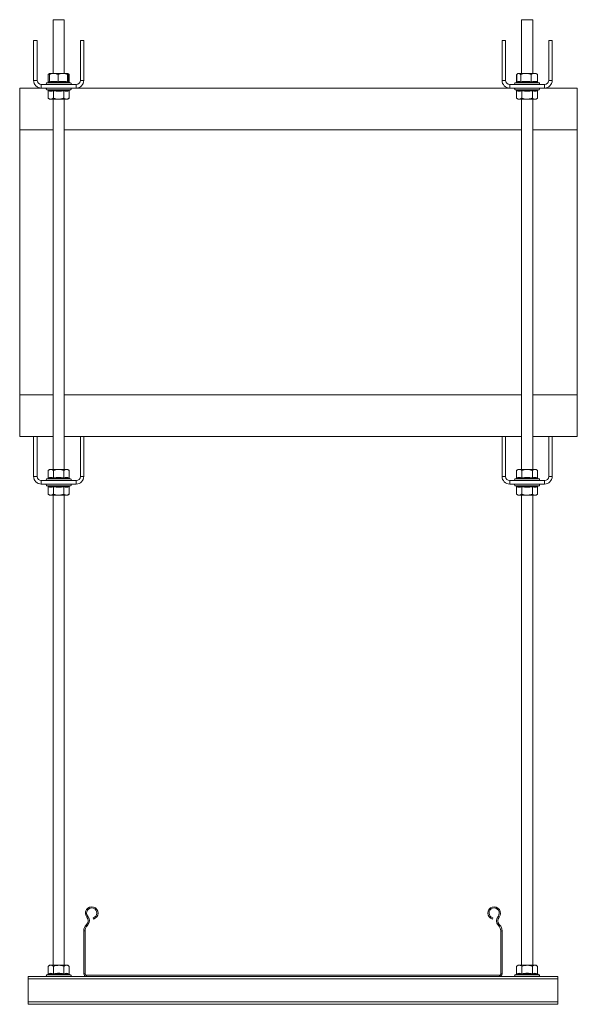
# Model space of a CAD drawing. Header units: millimetres. Extents: x 8 to 1008, y -1753 to -54.
# Tile 5 of 6: x 8 to 408, y -760 to -54. Entities that reach past the tile are written whole.
import ezdxf

# ---------------------------------------------------------------- set-up
doc = ezdxf.new("R2010")
doc.units = ezdxf.units.MM

msp = doc.modelspace()

# ---------------------------------------------------------------- linework, layer by layer
at = {"color": 7, "linetype": 'Continuous', "lineweight": 15}
for p, q in [((31.81, -53.93), (31.81, -92.43)), ((35.81, -53.93), (31.81, -53.93)), ((39.81, -53.93), (35.81, -53.93)), ((39.81, -92.43), (39.81, -53.93)), ((367.81, -53.93), (367.81, -92.43)), ((367.81, -53.93), (371.81, -53.93)), ((371.81, -53.93), (375.81, -53.93)), ((375.81, -92.43), (375.81, -53.93)), ((17.81, -68.93), (17.81, -97.43)), ((17.81, -68.93), (20.31, -68.93)), ((20.31, -68.93), (20.31, -97.43)), ((51.31, -97.43), (51.31, -68.93)), ((51.31, -68.93), (53.81, -68.93)), ((53.81, -97.43), (53.81, -68.93)), ((353.81, -68.93), (353.81, -97.43)), ((353.81, -68.93), (356.31, -68.93)), ((356.31, -68.93), (356.31, -97.43)), ((387.31, -68.93), (389.81, -68.93)), ((387.31, -97.43), (387.31, -68.93)), ((389.81, -97.43), (389.81, -68.93)), ((17.81, -97.43), (20.31, -97.43)), ((28.95, -98.61), (27.26, -99.23)), ((29.31, -92.43), (28.3, -93.23)), ((28.3, -98.49), (28.3, -93.23)), ((29.11, -98.49), (29.11, -93.23)), ((32.25, -92.43), (29.32, -92.43)), ((32.25, -92.43), (38.74, -92.43)), ((35.39, -98.49), (35.39, -93.23)), ((42.3, -92.43), (38.74, -92.43)), ((42.09, -98.49), (42.09, -93.23)), ((43.31, -93.23), (42.31, -92.43)), ((42.51, -98.49), (42.51, -93.23)), ((44.35, -99.23), (42.64, -98.61)), ((43.31, -98.49), (43.31, -93.23)), ((51.31, -97.43), (53.81, -97.43)), ((353.81, -97.43), (356.31, -97.43)), ((364.41, -98.81), (363.26, -99.23)), ((364.3, -98.49), (364.3, -93.23)), ((364.37, -98.49), (364.37, -93.23)), ((365.31, -92.43), (364.78, -92.85)), ((365.79, -92.43), (365.31, -92.43)), ((365.79, -92.43), (370.94, -92.43)), ((367.22, -98.49), (367.22, -93.23)), ((376.95, -92.43), (370.94, -92.43)), ((374.66, -98.49), (374.66, -93.23)), ((378.31, -92.43), (376.95, -92.43)), ((378.83, -92.85), (378.31, -92.43)), ((379.24, -98.49), (379.24, -93.23)), ((379.31, -98.49), (379.31, -93.23)), ((387.31, -97.43), (389.81, -97.43)), ((7.81, -102.93), (23.31, -102.93)), ((7.81, -132.93), (7.81, -102.93)), ((23.31, -100.43), (23.31, -102.93)), ((23.31, -100.43), (48.31, -100.43)), ((23.31, -102.93), (48.31, -102.93)), ((27.26, -104.13), (27.91, -104.36)), ((28.3, -104.86), (28.3, -110.13)), ((32.05, -104.86), (32.05, -110.13)), ((39.56, -104.86), (39.56, -110.13)), ((43.31, -104.86), (43.31, -110.13)), ((43.7, -104.36), (44.35, -104.13)), ((48.31, -102.93), (48.31, -100.43)), ((48.31, -102.93), (359.31, -102.93)), ((359.31, -100.43), (359.31, -102.93)), ((359.31, -100.43), (384.31, -100.43)), ((359.31, -102.93), (384.31, -102.93)), ((363.26, -104.13), (363.91, -104.36)), ((364.3, -104.86), (364.3, -110.13)), ((368.05, -104.86), (368.05, -110.13)), ((375.56, -104.86), (375.56, -110.13)), ((379.31, -104.86), (379.31, -110.13)), ((380.35, -99.23), (379.48, -98.91)), ((379.7, -104.36), (380.35, -104.13)), ((384.31, -102.93), (384.31, -100.43)), ((384.31, -102.93), (407.81, -102.93)), ((407.81, -102.93), (407.81, -132.93)), ((28.3, -110.13), (29.31, -110.93)), ((29.31, -110.93), (30.18, -110.93)), ((35.81, -110.93), (30.18, -110.93)), ((31.81, -110.93), (31.81, -376.43)), ((35.81, -110.93), (41.43, -110.93)), ((39.81, -376.43), (39.81, -110.93)), ((41.43, -110.93), (42.31, -110.93)), ((42.31, -110.93), (43.31, -110.13)), ((364.3, -110.13), (365.31, -110.93)), ((365.31, -110.93), (366.18, -110.93)), ((371.81, -110.93), (366.18, -110.93)), ((367.81, -110.93), (367.81, -376.43)), ((371.81, -110.93), (377.43, -110.93)), ((375.81, -376.43), (375.81, -110.93)), ((377.43, -110.93), (378.31, -110.93)), ((378.31, -110.93), (379.31, -110.13)), ((7.81, -322.93), (7.81, -132.93)), ((407.81, -322.93), (407.81, -132.93)), ((7.81, -352.93), (7.81, -322.93)), ((407.81, -322.93), (407.81, -352.93)), ((17.81, -352.93), (7.81, -352.93)), ((20.31, -352.93), (17.81, -352.93)), ((17.81, -381.43), (17.81, -352.93)), ((31.81, -352.93), (20.31, -352.93)), ((20.31, -381.43), (20.31, -352.93)), ((51.31, -352.93), (39.81, -352.93)), ((51.31, -352.93), (51.31, -381.43)), ((53.81, -352.93), (51.31, -352.93)), ((353.81, -352.93), (53.81, -352.93)), ((53.81, -352.93), (53.81, -381.43)), ((356.31, -352.93), (353.81, -352.93)), ((353.81, -381.43), (353.81, -352.93)), ((367.81, -352.93), (356.31, -352.93)), ((356.31, -381.43), (356.31, -352.93)), ((387.31, -352.93), (375.81, -352.93)), ((389.81, -352.93), (387.31, -352.93)), ((387.31, -352.93), (387.31, -381.43)), ((407.81, -352.93), (389.81, -352.93)), ((389.81, -352.93), (389.81, -381.43)), ((29.31, -376.43), (28.3, -377.23)), ((28.3, -382.49), (28.3, -377.23)), ((30.18, -376.43), (29.31, -376.43)), ((35.81, -376.43), (30.18, -376.43)), ((32.05, -382.49), (32.05, -377.23)), ((35.81, -376.43), (41.43, -376.43)), ((39.56, -382.49), (39.56, -377.23)), ((42.31, -376.43), (41.43, -376.43)), ((43.31, -377.23), (42.31, -376.43)), ((43.31, -382.49), (43.31, -377.23)), ((365.31, -376.43), (364.3, -377.23)), ((364.3, -382.49), (364.3, -377.23)), ((366.18, -376.43), (365.31, -376.43)), ((371.81, -376.43), (366.18, -376.43)), ((368.05, -382.49), (368.05, -377.23)), ((371.81, -376.43), (377.43, -376.43)), ((375.56, -382.49), (375.56, -377.23)), ((378.31, -376.43), (377.43, -376.43)), ((379.31, -377.23), (378.31, -376.43)), ((379.31, -382.49), (379.31, -377.23)), ((17.81, -381.43), (20.31, -381.43)), ((23.31, -384.43), (23.31, -386.93)), ((48.31, -384.43), (23.31, -384.43)), ((48.31, -386.93), (23.31, -386.93)), ((27.91, -382.99), (27.26, -383.23)), ((27.26, -388.13), (27.91, -388.36)), ((44.35, -383.23), (43.7, -382.99)), ((43.7, -388.36), (44.35, -388.13)), ((48.31, -386.93), (48.31, -384.43)), ((51.31, -381.43), (53.81, -381.43)), ((353.81, -381.43), (356.31, -381.43)), ((359.31, -384.43), (359.31, -386.93)), ((384.31, -384.43), (359.31, -384.43)), ((384.31, -386.93), (359.31, -386.93)), ((363.91, -382.99), (363.26, -383.23)), ((363.26, -388.13), (363.91, -388.36)), ((380.35, -383.23), (379.7, -382.99)), ((379.7, -388.36), (380.35, -388.13)), ((384.31, -386.93), (384.31, -384.43)), ((387.31, -381.43), (389.81, -381.43)), ((28.3, -388.86), (28.3, -394.13)), ((28.3, -394.13), (29.31, -394.93)), ((29.31, -394.93), (30.18, -394.93)), ((35.81, -394.93), (30.18, -394.93)), ((31.81, -394.93), (31.81, -732.03)), ((32.05, -388.86), (32.05, -394.13)), ((35.81, -394.93), (41.43, -394.93)), ((39.56, -388.86), (39.56, -394.13)), ((39.81, -732.03), (39.81, -394.93)), ((41.43, -394.93), (42.31, -394.93)), ((42.31, -394.93), (43.31, -394.13)), ((43.31, -388.86), (43.31, -394.13)), ((364.3, -388.86), (364.3, -394.13)), ((364.3, -394.13), (365.31, -394.93)), ((365.31, -394.93), (366.18, -394.93)), ((371.81, -394.93), (366.18, -394.93)), ((367.81, -394.93), (367.81, -732.03)), ((368.05, -388.86), (368.05, -394.13)), ((371.81, -394.93), (377.43, -394.93)), ((375.56, -388.86), (375.56, -394.13)), ((375.81, -732.03), (375.81, -394.93)), ((377.43, -394.93), (378.31, -394.93)), ((378.31, -394.93), (379.31, -394.13)), ((379.31, -388.86), (379.31, -394.13)), ((55.98, -697.48), (56.67, -696.91)), ((60.66, -698.97), (60.43, -698.1)), ((347.19, -698.1), (346.95, -698.97)), ((351.63, -697.48), (350.94, -696.91)), ((55.8, -702.79), (55.46, -703.15)), ((55.46, -703.15), (56.11, -703.77)), ((56.45, -703.41), (55.8, -702.79)), ((56.45, -703.41), (56.11, -703.77)), ((351.81, -702.79), (351.16, -703.41)), ((351.5, -703.77), (351.16, -703.41)), ((351.5, -703.77), (352.16, -703.15)), ((352.16, -703.15), (351.81, -702.79)), ((54.71, -707.29), (53.81, -707.29)), ((53.81, -707.29), (53.81, -738.13)), ((54.71, -707.29), (54.71, -738.13)), ((353.81, -707.29), (352.91, -707.29)), ((352.91, -738.13), (352.91, -707.29)), ((353.81, -738.13), (353.81, -707.29)), ((29.31, -732.03), (28.3, -732.83)), ((28.3, -738.09), (28.3, -732.83)), ((30.18, -732.03), (29.31, -732.03)), ((35.81, -732.03), (30.18, -732.03)), ((32.05, -738.09), (32.05, -732.83)), ((35.81, -732.03), (41.43, -732.03)), ((39.56, -738.09), (39.56, -732.83)), ((42.31, -732.03), (41.43, -732.03)), ((43.31, -732.83), (42.31, -732.03)), ((43.31, -738.09), (43.31, -732.83)), ((365.31, -732.03), (364.3, -732.83)), ((364.3, -738.09), (364.3, -732.83)), ((366.18, -732.03), (365.31, -732.03)), ((371.81, -732.03), (366.18, -732.03)), ((368.05, -738.09), (368.05, -732.83)), ((371.81, -732.03), (377.43, -732.03)), ((375.56, -738.09), (375.56, -732.83)), ((378.31, -732.03), (377.43, -732.03)), ((379.31, -732.83), (378.31, -732.03)), ((379.31, -738.09), (379.31, -732.83)), ((55.71, -740.03), (13.81, -740.03)), ((13.81, -741.83), (13.81, -740.03)), ((27.91, -738.59), (27.26, -738.83)), ((44.35, -738.83), (43.7, -738.59)), ((53.81, -738.13), (54.71, -738.13)), ((55.71, -739.13), (55.71, -740.03)), ((55.71, -739.13), (351.91, -739.13)), ((55.71, -740.03), (351.91, -740.03)), ((351.91, -740.03), (351.91, -739.13)), ((393.81, -740.03), (351.91, -740.03)), ((352.91, -738.13), (353.81, -738.13)), ((363.91, -738.59), (363.26, -738.83)), ((380.35, -738.83), (379.7, -738.59)), ((393.81, -741.83), (393.81, -740.03)), ((393.81, -741.83), (13.81, -741.83)), ((13.81, -758.23), (13.81, -741.83)), ((393.81, -758.23), (393.81, -741.83)), ((393.81, -758.23), (13.81, -758.23)), ((13.81, -760.03), (13.81, -758.23)), ((393.81, -760.03), (13.81, -760.03)), ((393.81, -760.03), (393.81, -758.23))]:
    msp.add_line(p, q, dxfattribs=at)
at = {"color": 8, "linetype": 'Continuous', "lineweight": 15}
for p, q in [((28.3, -98.49), (29.07, -98.35)), ((42.51, -98.35), (43.31, -98.49)), ((27.26, -99.23), (31.13, -99.23)), ((35.81, -104.13), (27.26, -104.13)), ((31.13, -99.23), (44.35, -99.23)), ((44.35, -104.13), (35.81, -104.13)), ((363.26, -99.23), (363.9, -99.23)), ((371.81, -104.13), (363.26, -104.13)), ((363.9, -99.23), (380.35, -99.23)), ((380.35, -104.13), (371.81, -104.13)), ((31.81, -132.93), (7.81, -132.93)), ((367.81, -132.93), (39.81, -132.93)), ((407.81, -132.93), (375.81, -132.93)), ((7.81, -322.93), (31.81, -322.93)), ((39.81, -322.93), (367.81, -322.93)), ((375.81, -322.93), (407.81, -322.93)), ((27.26, -383.23), (35.81, -383.23)), ((35.81, -388.13), (27.26, -388.13)), ((35.81, -383.23), (44.35, -383.23)), ((44.35, -388.13), (35.81, -388.13)), ((363.26, -383.23), (371.81, -383.23)), ((371.81, -388.13), (363.26, -388.13)), ((371.81, -383.23), (380.35, -383.23)), ((380.35, -388.13), (371.81, -388.13)), ((27.26, -738.83), (35.81, -738.83)), ((35.81, -738.83), (44.35, -738.83)), ((363.26, -738.83), (371.81, -738.83)), ((371.81, -738.83), (380.35, -738.83))]:
    msp.add_line(p, q, dxfattribs=at)
at = {"color": 7, "linetype": 'Continuous', "lineweight": 15}
for centre, radius, start, end in [((23.31, -97.43), 5.5, 180, 270), ((23.31, -97.43), 3, 180, 270), ((48.31, -97.43), 5.5, 270, 360), ((48.31, -97.43), 3, 270, 360), ((359.31, -97.43), 5.5, 180, 270), ((359.31, -97.43), 3, 180, 270), ((384.31, -97.43), 5.5, 270, 360), ((384.31, -97.43), 3, 270, 360), ((27.47, -99.81), 0.619, 110, 270), ((27.47, -103.55), 0.619, 90, 250), ((44.14, -99.81), 0.619, 270, 70), ((44.14, -103.55), 0.619, 290, 90), ((363.47, -99.81), 0.619, 110, 270), ((363.47, -103.55), 0.619, 90, 250), ((380.14, -99.81), 0.619, 270, 70), ((380.14, -103.55), 0.619, 290, 90), ((23.31, -381.43), 5.5, 180, 270), ((23.31, -381.43), 3, 180, 270), ((27.47, -383.81), 0.619, 110, 270), ((27.47, -387.55), 0.619, 90, 250), ((44.14, -383.81), 0.619, 270, 70), ((44.14, -387.55), 0.619, 290, 90), ((48.31, -381.43), 3, 270, 360), ((48.31, -381.43), 5.5, 270, 360), ((359.31, -381.43), 5.5, 180, 270), ((359.31, -381.43), 3, 180, 270), ((363.47, -383.81), 0.619, 110, 270), ((363.47, -387.55), 0.619, 90, 250), ((380.14, -383.81), 0.619, 270, 70), ((380.14, -387.55), 0.619, 290, 90), ((384.31, -381.43), 5.5, 270, 360), ((384.31, -381.43), 3, 270, 360), ((59.48, -694.58), 4.55, 285, 219.68246), ((59.48, -694.58), 3.65, 285, 219.68246), ((348.13, -694.58), 4.55, 320.31754, 255), ((348.13, -694.58), 3.65, 320.31754, 255), ((52.9, -700.04), 4, 316.4642, 39.68246), ((52.9, -700.04), 4.9, 316.4642, 39.68246), ((354.71, -700.04), 4.9, 140.31754, 223.5358), ((354.71, -700.04), 4, 140.31754, 223.5358), ((59.81, -707.29), 6, 136.4642, 180), ((59.81, -707.29), 5.1, 136.4642, 180), ((347.81, -707.29), 5.1, 0, 43.5358), ((347.81, -707.29), 6, 0, 43.5358), ((27.47, -739.41), 0.619, 110, 270), ((44.14, -739.41), 0.619, 270, 70), ((55.71, -738.13), 1.9, 180, 270), ((55.71, -738.13), 1, 180, 270), ((351.91, -738.13), 1, 270, 0), ((351.91, -738.13), 1.9, 270, 0), ((363.47, -739.41), 0.619, 110, 270), ((380.14, -739.41), 0.619, 270, 70)]:
    msp.add_arc(centre, radius, start, end, dxfattribs=at)
for points, knots in [([(28.3, -98.49), (28.29, -98.54), (28.28, -98.65), (28.2, -98.8), (28.07, -98.91), (27.97, -98.97), (27.91, -98.99), (27.91, -98.99)], [0, 0, 0, 0, 0.236168, 0.471367, 0.732415, 0.993147, 1, 1, 1, 1]), ([(29.18, -92.76), (29.03, -92.8), (28.72, -92.88), (28.44, -93.11), (28.3, -93.23)], [0, 0, 0, 0, 0.5158232, 1, 1, 1, 1]), ([(29.11, -98.49), (29.1, -98.54), (29.09, -98.65), (29.01, -98.8), (28.9, -98.91), (28.81, -98.97), (28.76, -98.99), (28.76, -98.99)], [0, 0, 0, 0, 0.2361684, 0.4713674, 0.7324146, 0.9931471, 1, 1, 1, 1]), ([(35.36, -98.99), (35.1, -98.94), (33.79, -98.66), (31.56, -98.48), (29.62, -98.83), (28.76, -98.99)], [0, 0, 0, 0, 0.120964, 0.606826, 1, 1, 1, 1]), ([(29.11, -93.23), (29.37, -93.11), (30.38, -92.64), (31.45, -92.52), (32.25, -92.43)], [0, 0, 0, 0, 0.263898, 1, 1, 1, 1]), ([(29.11, -93.23), (29.14, -93.04), (29.19, -92.65), (29.27, -92.44), (29.31, -92.43), (29.32, -92.43)], [0, 0, 0, 0, 0.434794, 0.879848, 1, 1, 1, 1]), ([(29.11, -98.49), (30.14, -98.32), (32.23, -97.98), (34.32, -98.32), (35.39, -98.49)], [0, 0, 0, 0, 0.4921704, 1, 1, 1, 1]), ([(32.25, -92.43), (32.38, -92.43), (33.38, -92.45), (34.44, -92.79), (35.31, -93.19), (35.39, -93.23)], [0, 0, 0, 0, 0.127944, 0.927356, 1, 1, 1, 1]), ([(35.39, -98.49), (35.39, -98.54), (35.38, -98.65), (35.38, -98.8), (35.37, -98.91), (35.37, -98.97), (35.36, -98.99), (35.36, -98.99)], [0, 0, 0, 0, 0.2361684, 0.4713674, 0.7324146, 0.9931471, 1, 1, 1, 1]), ([(42.41, -98.99), (42.27, -98.96), (41.99, -98.91), (41.14, -98.76), (39.85, -98.6), (38.23, -98.59), (36.73, -98.73), (35.82, -98.9), (35.36, -98.99)], [0, 0, 0, 0, 0.060425, 0.120868, 0.362781, 0.606921, 0.80296, 1, 1, 1, 1]), ([(38.74, -92.43), (37.85, -92.53), (36.7, -92.66), (35.63, -93.12), (35.39, -93.23)], [0, 0, 0, 0, 0.769007, 1, 1, 1, 1]), ([(35.39, -98.49), (36.48, -98.32), (38.72, -97.98), (40.95, -98.32), (42.09, -98.49)], [0, 0, 0, 0, 0.49217, 1, 1, 1, 1]), ([(42.09, -93.23), (41.62, -93.04), (40.67, -92.65), (39.59, -92.46), (38.94, -92.43), (38.8, -92.43), (38.74, -92.43)], [0, 0, 0, 0, 0.434789, 0.879837, 0.939895, 1, 1, 1, 1]), ([(42.3, -92.43), (42.24, -92.53), (42.17, -92.66), (42.1, -93.12), (42.09, -93.23)], [0, 0, 0, 0, 0.769007, 1, 1, 1, 1]), ([(42.09, -98.49), (42.15, -98.32), (42.29, -97.98), (42.43, -98.32), (42.51, -98.49)], [0, 0, 0, 0, 0.4921704, 1, 1, 1, 1]), ([(42.41, -98.99), (42.41, -98.99), (42.36, -98.97), (42.27, -98.91), (42.17, -98.8), (42.1, -98.65), (42.09, -98.54), (42.09, -98.49)], [0, 0, 0, 0, 0.006853, 0.267585, 0.528633, 0.763832, 1, 1, 1, 1]), ([(43.31, -93.23), (43.05, -93.02), (42.69, -92.74), (42.31, -92.64), (42.21, -92.61)], [0, 0, 0, 0, 0.731729, 1, 1, 1, 1]), ([(42.51, -93.23), (42.48, -93.04), (42.42, -92.65), (42.35, -92.46), (42.31, -92.43), (42.3, -92.43), (42.3, -92.43)], [0, 0, 0, 0, 0.434789, 0.879837, 0.939895, 1, 1, 1, 1]), ([(42.65, -98.59), (42.58, -98.56), (42.46, -98.5), (42.47, -98.49), (42.47, -98.49)], [0, 0, 0, 0, 0.502036, 1, 1, 1, 1]), ([(43.7, -98.99), (43.7, -98.99), (43.64, -98.97), (43.54, -98.91), (43.41, -98.8), (43.33, -98.65), (43.32, -98.54), (43.31, -98.49)], [0, 0, 0, 0, 0.006853, 0.267585, 0.528633, 0.763832, 1, 1, 1, 1]), ([(364.3, -98.49), (364.29, -98.54), (364.28, -98.65), (364.2, -98.8), (364.07, -98.91), (363.97, -98.97), (363.91, -98.99), (363.91, -98.99)], [0, 0, 0, 0, 0.236168, 0.471367, 0.732415, 0.993147, 1, 1, 1, 1]), ([(364.37, -98.49), (364.36, -98.54), (364.35, -98.65), (364.26, -98.79), (364.19, -98.88), (364.13, -98.91), (364.13, -98.91)], [0, 0, 0, 0, 0.318667, 0.636025, 0.988262, 1, 1, 1, 1]), ([(364.37, -93.23), (364.49, -93.11), (364.94, -92.64), (365.43, -92.52), (365.79, -92.43)], [0, 0, 0, 0, 0.263898, 1, 1, 1, 1]), ([(364.37, -98.49), (364.84, -98.32), (365.79, -97.98), (366.74, -98.32), (367.22, -98.49)], [0, 0, 0, 0, 0.4921704, 1, 1, 1, 1]), ([(366.98, -98.99), (366.86, -98.94), (366.28, -98.66), (365.42, -98.48), (364.67, -98.76), (364.42, -98.85)], [0, 0, 0, 0, 0.141446, 0.709573, 1, 1, 1, 1]), ([(365.79, -92.43), (365.86, -92.43), (366.31, -92.45), (366.79, -92.79), (367.19, -93.19), (367.22, -93.23)], [0, 0, 0, 0, 0.127944, 0.9273558, 1, 1, 1, 1]), ([(367.22, -98.49), (367.22, -98.54), (367.21, -98.65), (367.16, -98.8), (367.08, -98.91), (367.02, -98.97), (366.98, -98.99), (366.98, -98.99)], [0, 0, 0, 0, 0.236168, 0.471367, 0.732415, 0.993147, 1, 1, 1, 1]), ([(374.81, -98.99), (374.65, -98.96), (374.34, -98.91), (373.4, -98.76), (371.97, -98.6), (370.18, -98.59), (368.51, -98.73), (367.49, -98.9), (366.98, -98.99)], [0, 0, 0, 0, 0.060425, 0.120868, 0.362781, 0.606921, 0.80296, 1, 1, 1, 1]), ([(370.94, -92.43), (369.96, -92.53), (368.68, -92.66), (367.49, -93.12), (367.22, -93.23)], [0, 0, 0, 0, 0.769007, 1, 1, 1, 1]), ([(367.22, -98.49), (368.44, -98.32), (370.92, -97.98), (373.4, -98.32), (374.66, -98.49)], [0, 0, 0, 0, 0.49217, 1, 1, 1, 1]), ([(374.66, -93.23), (374.14, -93.04), (373.08, -92.65), (371.89, -92.46), (371.17, -92.43), (371.02, -92.43), (370.94, -92.43)], [0, 0, 0, 0, 0.434789, 0.879837, 0.939895, 1, 1, 1, 1]), ([(376.95, -92.43), (376.35, -92.53), (375.56, -92.66), (374.83, -93.12), (374.66, -93.23)], [0, 0, 0, 0, 0.769007, 1, 1, 1, 1]), ([(374.66, -98.49), (375.41, -98.32), (376.94, -97.98), (378.47, -98.32), (379.24, -98.49)], [0, 0, 0, 0, 0.49217, 1, 1, 1, 1]), ([(374.81, -98.99), (374.81, -98.99), (374.78, -98.97), (374.74, -98.91), (374.7, -98.8), (374.66, -98.65), (374.66, -98.54), (374.66, -98.49)], [0, 0, 0, 0, 0.0068529, 0.2675854, 0.5286326, 0.7638316, 1, 1, 1, 1]), ([(379.63, -98.99), (379.53, -98.96), (379.34, -98.91), (378.75, -98.76), (377.86, -98.6), (376.76, -98.59), (375.74, -98.73), (375.12, -98.9), (374.81, -98.99)], [0, 0, 0, 0, 0.060425, 0.120868, 0.362781, 0.606921, 0.80296, 1, 1, 1, 1]), ([(379.24, -93.23), (378.92, -93.04), (378.27, -92.65), (377.54, -92.46), (377.09, -92.43), (377, -92.43), (376.95, -92.43)], [0, 0, 0, 0, 0.434789, 0.879837, 0.939895, 1, 1, 1, 1]), ([(378.82, -92.93), (378.93, -92.98), (379.07, -93.04), (379.21, -93.19), (379.24, -93.23)], [0, 0, 0, 0, 0.760656, 1, 1, 1, 1]), ([(379.63, -98.99), (379.63, -98.99), (379.57, -98.97), (379.47, -98.91), (379.35, -98.8), (379.26, -98.65), (379.25, -98.54), (379.24, -98.49)], [0, 0, 0, 0, 0.006853, 0.267585, 0.528633, 0.763832, 1, 1, 1, 1]), ([(379.7, -98.99), (379.7, -98.99), (379.64, -98.97), (379.54, -98.91), (379.41, -98.8), (379.33, -98.65), (379.32, -98.54), (379.31, -98.49)], [0, 0, 0, 0, 0.0068529, 0.2675854, 0.5286326, 0.7638316, 1, 1, 1, 1]), ([(27.91, -104.36), (27.99, -104.39), (28.15, -104.45), (28.63, -104.6), (29.36, -104.76), (30.27, -104.77), (31.1, -104.62), (31.6, -104.45), (31.86, -104.36)], [0, 0, 0, 0, 0.060425, 0.120868, 0.362781, 0.606921, 0.80296, 1, 1, 1, 1]), ([(27.91, -104.36), (27.91, -104.36), (27.97, -104.38), (28.07, -104.44), (28.2, -104.56), (28.28, -104.7), (28.29, -104.81), (28.3, -104.86)], [0, 0, 0, 0, 0.006853, 0.267585, 0.528633, 0.763832, 1, 1, 1, 1]), ([(32.05, -104.86), (31.44, -105.03), (30.19, -105.38), (28.94, -105.04), (28.3, -104.86)], [0, 0, 0, 0, 0.49217, 1, 1, 1, 1]), ([(31.86, -104.36), (32.17, -104.42), (33.75, -104.69), (36.42, -104.88), (38.72, -104.52), (39.75, -104.36)], [0, 0, 0, 0, 0.120964, 0.606826, 1, 1, 1, 1]), ([(32.05, -104.86), (32.05, -104.81), (32.04, -104.7), (32, -104.56), (31.94, -104.44), (31.89, -104.38), (31.86, -104.36), (31.86, -104.36)], [0, 0, 0, 0, 0.236168, 0.471367, 0.732415, 0.993147, 1, 1, 1, 1]), ([(39.56, -104.86), (38.33, -105.03), (35.83, -105.38), (33.32, -105.04), (32.05, -104.86)], [0, 0, 0, 0, 0.4921704, 1, 1, 1, 1]), ([(39.56, -104.86), (39.56, -104.81), (39.57, -104.7), (39.61, -104.56), (39.67, -104.44), (39.72, -104.38), (39.75, -104.36), (39.75, -104.36)], [0, 0, 0, 0, 0.236168, 0.471367, 0.732415, 0.993147, 1, 1, 1, 1]), ([(43.31, -104.86), (42.7, -105.03), (41.45, -105.38), (40.19, -105.04), (39.56, -104.86)], [0, 0, 0, 0, 0.49217, 1, 1, 1, 1]), ([(39.75, -104.36), (39.91, -104.42), (40.69, -104.69), (42.01, -104.88), (43.18, -104.52), (43.7, -104.36)], [0, 0, 0, 0, 0.120964, 0.606826, 1, 1, 1, 1]), ([(43.31, -104.86), (43.32, -104.81), (43.33, -104.7), (43.41, -104.56), (43.54, -104.44), (43.64, -104.38), (43.7, -104.36), (43.7, -104.36)], [0, 0, 0, 0, 0.236168, 0.471367, 0.732415, 0.993147, 1, 1, 1, 1]), ([(363.91, -104.36), (363.99, -104.39), (364.15, -104.45), (364.63, -104.6), (365.36, -104.76), (366.27, -104.77), (367.1, -104.62), (367.6, -104.45), (367.86, -104.36)], [0, 0, 0, 0, 0.060425, 0.120868, 0.362781, 0.606921, 0.80296, 1, 1, 1, 1]), ([(363.91, -104.36), (363.91, -104.36), (363.97, -104.38), (364.07, -104.44), (364.2, -104.56), (364.28, -104.7), (364.29, -104.81), (364.3, -104.86)], [0, 0, 0, 0, 0.0068529, 0.2675854, 0.5286326, 0.7638316, 1, 1, 1, 1]), ([(368.05, -104.86), (367.44, -105.03), (366.19, -105.38), (364.94, -105.04), (364.3, -104.86)], [0, 0, 0, 0, 0.49217, 1, 1, 1, 1]), ([(367.86, -104.36), (368.17, -104.42), (369.75, -104.69), (372.42, -104.88), (374.72, -104.52), (375.75, -104.36)], [0, 0, 0, 0, 0.120964, 0.606826, 1, 1, 1, 1]), ([(368.05, -104.86), (368.05, -104.81), (368.04, -104.7), (368, -104.56), (367.94, -104.44), (367.89, -104.38), (367.86, -104.36), (367.86, -104.36)], [0, 0, 0, 0, 0.2361684, 0.4713674, 0.7324146, 0.9931471, 1, 1, 1, 1]), ([(375.56, -104.86), (374.33, -105.03), (371.83, -105.38), (369.32, -105.04), (368.05, -104.86)], [0, 0, 0, 0, 0.49217, 1, 1, 1, 1]), ([(375.56, -104.86), (375.56, -104.81), (375.57, -104.7), (375.61, -104.56), (375.67, -104.44), (375.72, -104.38), (375.75, -104.36), (375.75, -104.36)], [0, 0, 0, 0, 0.236168, 0.471367, 0.732415, 0.993147, 1, 1, 1, 1]), ([(379.31, -104.86), (378.7, -105.03), (377.45, -105.38), (376.19, -105.04), (375.56, -104.86)], [0, 0, 0, 0, 0.49217, 1, 1, 1, 1]), ([(375.75, -104.36), (375.91, -104.42), (376.69, -104.69), (378.01, -104.88), (379.18, -104.52), (379.7, -104.36)], [0, 0, 0, 0, 0.120964, 0.606826, 1, 1, 1, 1]), ([(379.31, -104.86), (379.32, -104.81), (379.33, -104.7), (379.41, -104.56), (379.54, -104.44), (379.64, -104.38), (379.7, -104.36), (379.7, -104.36)], [0, 0, 0, 0, 0.236168, 0.471367, 0.732415, 0.993147, 1, 1, 1, 1]), ([(28.3, -110.13), (28.56, -110.32), (29.1, -110.7), (29.7, -110.89), (30.06, -110.92), (30.14, -110.93), (30.18, -110.93)], [0, 0, 0, 0, 0.4347886, 0.8798371, 0.9398946, 1, 1, 1, 1]), ([(30.18, -110.93), (30.67, -110.83), (31.31, -110.7), (31.91, -110.23), (32.05, -110.13)], [0, 0, 0, 0, 0.7690072, 1, 1, 1, 1]), ([(35.81, -110.93), (35.64, -110.92), (34.45, -110.9), (33.18, -110.57), (32.14, -110.16), (32.05, -110.13)], [0, 0, 0, 0, 0.127944, 0.927356, 1, 1, 1, 1]), ([(39.56, -110.13), (39.24, -110.25), (38.04, -110.71), (36.75, -110.83), (35.81, -110.93)], [0, 0, 0, 0, 0.263898, 1, 1, 1, 1]), ([(39.56, -110.13), (39.82, -110.32), (40.35, -110.7), (40.99, -110.91), (41.36, -110.92), (41.43, -110.93)], [0, 0, 0, 0, 0.434794, 0.879848, 1, 1, 1, 1]), ([(41.43, -110.93), (41.93, -110.83), (42.57, -110.7), (43.17, -110.23), (43.31, -110.13)], [0, 0, 0, 0, 0.769007, 1, 1, 1, 1]), ([(364.3, -110.13), (364.56, -110.32), (365.1, -110.7), (365.7, -110.89), (366.06, -110.92), (366.14, -110.93), (366.18, -110.93)], [0, 0, 0, 0, 0.4347886, 0.8798371, 0.9398946, 1, 1, 1, 1]), ([(366.18, -110.93), (366.67, -110.83), (367.31, -110.7), (367.91, -110.23), (368.05, -110.13)], [0, 0, 0, 0, 0.7690072, 1, 1, 1, 1]), ([(371.81, -110.93), (371.64, -110.92), (370.45, -110.9), (369.18, -110.57), (368.14, -110.16), (368.05, -110.13)], [0, 0, 0, 0, 0.127944, 0.927356, 1, 1, 1, 1]), ([(375.56, -110.13), (375.24, -110.25), (374.04, -110.71), (372.75, -110.83), (371.81, -110.93)], [0, 0, 0, 0, 0.263898, 1, 1, 1, 1]), ([(375.56, -110.13), (375.82, -110.32), (376.35, -110.7), (376.99, -110.91), (377.36, -110.92), (377.43, -110.93)], [0, 0, 0, 0, 0.434794, 0.879848, 1, 1, 1, 1]), ([(377.43, -110.93), (377.93, -110.83), (378.57, -110.7), (379.17, -110.23), (379.31, -110.13)], [0, 0, 0, 0, 0.769007, 1, 1, 1, 1]), ([(30.18, -376.43), (29.68, -376.53), (29.04, -376.66), (28.44, -377.12), (28.3, -377.23)], [0, 0, 0, 0, 0.769007, 1, 1, 1, 1]), ([(32.05, -377.23), (31.79, -377.04), (31.26, -376.65), (30.62, -376.44), (30.25, -376.43), (30.18, -376.43)], [0, 0, 0, 0, 0.434794, 0.879848, 1, 1, 1, 1]), ([(32.05, -377.23), (32.37, -377.11), (33.57, -376.64), (34.86, -376.52), (35.81, -376.43)], [0, 0, 0, 0, 0.263898, 1, 1, 1, 1]), ([(35.81, -376.43), (35.97, -376.43), (37.16, -376.45), (38.43, -376.79), (39.47, -377.19), (39.56, -377.23)], [0, 0, 0, 0, 0.127944, 0.927356, 1, 1, 1, 1]), ([(41.43, -376.43), (40.94, -376.53), (40.3, -376.66), (39.7, -377.12), (39.56, -377.23)], [0, 0, 0, 0, 0.7690072, 1, 1, 1, 1]), ([(43.31, -377.23), (43.05, -377.04), (42.52, -376.65), (41.91, -376.46), (41.55, -376.43), (41.47, -376.43), (41.43, -376.43)], [0, 0, 0, 0, 0.4347886, 0.8798371, 0.9398946, 1, 1, 1, 1]), ([(366.18, -376.43), (365.68, -376.53), (365.04, -376.66), (364.44, -377.12), (364.3, -377.23)], [0, 0, 0, 0, 0.769007, 1, 1, 1, 1]), ([(368.05, -377.23), (367.79, -377.04), (367.26, -376.65), (366.62, -376.44), (366.25, -376.43), (366.18, -376.43)], [0, 0, 0, 0, 0.434794, 0.879848, 1, 1, 1, 1]), ([(368.05, -377.23), (368.37, -377.11), (369.57, -376.64), (370.86, -376.52), (371.81, -376.43)], [0, 0, 0, 0, 0.263898, 1, 1, 1, 1]), ([(371.81, -376.43), (371.97, -376.43), (373.16, -376.45), (374.43, -376.79), (375.47, -377.19), (375.56, -377.23)], [0, 0, 0, 0, 0.127944, 0.927356, 1, 1, 1, 1]), ([(377.43, -376.43), (376.94, -376.53), (376.3, -376.66), (375.7, -377.12), (375.56, -377.23)], [0, 0, 0, 0, 0.7690072, 1, 1, 1, 1]), ([(379.31, -377.23), (379.05, -377.04), (378.52, -376.65), (377.91, -376.46), (377.55, -376.43), (377.47, -376.43), (377.43, -376.43)], [0, 0, 0, 0, 0.4347886, 0.8798371, 0.9398946, 1, 1, 1, 1]), ([(28.3, -382.49), (28.29, -382.54), (28.28, -382.65), (28.2, -382.8), (28.07, -382.91), (27.97, -382.97), (27.91, -382.99), (27.91, -382.99)], [0, 0, 0, 0, 0.236168, 0.471367, 0.732415, 0.993147, 1, 1, 1, 1]), ([(31.86, -382.99), (31.7, -382.94), (30.92, -382.66), (29.6, -382.48), (28.43, -382.83), (27.91, -382.99)], [0, 0, 0, 0, 0.120964, 0.606826, 1, 1, 1, 1]), ([(28.3, -382.49), (28.92, -382.32), (30.17, -381.98), (31.42, -382.32), (32.05, -382.49)], [0, 0, 0, 0, 0.49217, 1, 1, 1, 1]), ([(32.05, -382.49), (32.05, -382.54), (32.04, -382.65), (32, -382.8), (31.94, -382.91), (31.89, -382.97), (31.86, -382.99), (31.86, -382.99)], [0, 0, 0, 0, 0.236168, 0.471367, 0.732415, 0.993147, 1, 1, 1, 1]), ([(39.75, -382.99), (39.44, -382.94), (37.86, -382.66), (35.19, -382.48), (32.89, -382.83), (31.86, -382.99)], [0, 0, 0, 0, 0.120964, 0.606826, 1, 1, 1, 1]), ([(32.05, -382.49), (33.28, -382.32), (35.79, -381.98), (38.29, -382.32), (39.56, -382.49)], [0, 0, 0, 0, 0.4921704, 1, 1, 1, 1]), ([(39.56, -382.49), (40.17, -382.32), (41.42, -381.98), (42.68, -382.32), (43.31, -382.49)], [0, 0, 0, 0, 0.49217, 1, 1, 1, 1]), ([(39.56, -382.49), (39.56, -382.54), (39.57, -382.65), (39.61, -382.8), (39.67, -382.91), (39.72, -382.97), (39.75, -382.99), (39.75, -382.99)], [0, 0, 0, 0, 0.2361684, 0.4713674, 0.7324146, 0.9931471, 1, 1, 1, 1]), ([(43.7, -382.99), (43.62, -382.96), (43.46, -382.91), (42.98, -382.76), (42.25, -382.6), (41.35, -382.59), (40.51, -382.73), (40.01, -382.9), (39.75, -382.99)], [0, 0, 0, 0, 0.060425, 0.120868, 0.362781, 0.606921, 0.80296, 1, 1, 1, 1]), ([(43.7, -382.99), (43.7, -382.99), (43.64, -382.97), (43.54, -382.91), (43.41, -382.8), (43.33, -382.65), (43.32, -382.54), (43.31, -382.49)], [0, 0, 0, 0, 0.0068529, 0.2675854, 0.5286326, 0.7638316, 1, 1, 1, 1]), ([(364.3, -382.49), (364.29, -382.54), (364.28, -382.65), (364.2, -382.8), (364.07, -382.91), (363.97, -382.97), (363.91, -382.99), (363.91, -382.99)], [0, 0, 0, 0, 0.236168, 0.471367, 0.732415, 0.993147, 1, 1, 1, 1]), ([(367.86, -382.99), (367.7, -382.94), (366.92, -382.66), (365.6, -382.48), (364.43, -382.83), (363.91, -382.99)], [0, 0, 0, 0, 0.120964, 0.606826, 1, 1, 1, 1]), ([(364.3, -382.49), (364.92, -382.32), (366.17, -381.98), (367.42, -382.32), (368.05, -382.49)], [0, 0, 0, 0, 0.49217, 1, 1, 1, 1]), ([(368.05, -382.49), (368.05, -382.54), (368.04, -382.65), (368, -382.8), (367.94, -382.91), (367.89, -382.97), (367.86, -382.99), (367.86, -382.99)], [0, 0, 0, 0, 0.236168, 0.471367, 0.732415, 0.993147, 1, 1, 1, 1]), ([(375.75, -382.99), (375.44, -382.94), (373.86, -382.66), (371.19, -382.48), (368.89, -382.83), (367.86, -382.99)], [0, 0, 0, 0, 0.120964, 0.606826, 1, 1, 1, 1]), ([(368.05, -382.49), (369.28, -382.32), (371.79, -381.98), (374.29, -382.32), (375.56, -382.49)], [0, 0, 0, 0, 0.49217, 1, 1, 1, 1]), ([(375.56, -382.49), (376.17, -382.32), (377.42, -381.98), (378.68, -382.32), (379.31, -382.49)], [0, 0, 0, 0, 0.49217, 1, 1, 1, 1]), ([(375.56, -382.49), (375.56, -382.54), (375.57, -382.65), (375.61, -382.8), (375.67, -382.91), (375.72, -382.97), (375.75, -382.99), (375.75, -382.99)], [0, 0, 0, 0, 0.2361684, 0.4713674, 0.7324146, 0.9931471, 1, 1, 1, 1]), ([(379.7, -382.99), (379.62, -382.96), (379.46, -382.91), (378.98, -382.76), (378.25, -382.6), (377.35, -382.59), (376.51, -382.73), (376.01, -382.9), (375.75, -382.99)], [0, 0, 0, 0, 0.060425, 0.120868, 0.362781, 0.606921, 0.80296, 1, 1, 1, 1]), ([(379.7, -382.99), (379.7, -382.99), (379.64, -382.97), (379.54, -382.91), (379.41, -382.8), (379.33, -382.65), (379.32, -382.54), (379.31, -382.49)], [0, 0, 0, 0, 0.0068529, 0.2675854, 0.5286326, 0.7638316, 1, 1, 1, 1]), ([(27.91, -388.36), (27.99, -388.39), (28.15, -388.45), (28.63, -388.6), (29.36, -388.76), (30.27, -388.77), (31.1, -388.62), (31.6, -388.45), (31.86, -388.36)], [0, 0, 0, 0, 0.060425, 0.120868, 0.362781, 0.606921, 0.80296, 1, 1, 1, 1]), ([(27.91, -388.36), (27.91, -388.36), (27.97, -388.38), (28.07, -388.44), (28.2, -388.56), (28.28, -388.7), (28.29, -388.81), (28.3, -388.86)], [0, 0, 0, 0, 0.0068529, 0.2675854, 0.5286326, 0.7638316, 1, 1, 1, 1]), ([(32.05, -388.86), (31.44, -389.03), (30.19, -389.38), (28.94, -389.04), (28.3, -388.86)], [0, 0, 0, 0, 0.49217, 1, 1, 1, 1]), ([(28.3, -394.13), (28.56, -394.32), (29.1, -394.7), (29.7, -394.89), (30.06, -394.92), (30.14, -394.93), (30.18, -394.93)], [0, 0, 0, 0, 0.4347886, 0.8798371, 0.9398946, 1, 1, 1, 1]), ([(30.18, -394.93), (30.67, -394.83), (31.31, -394.7), (31.91, -394.23), (32.05, -394.13)], [0, 0, 0, 0, 0.7690072, 1, 1, 1, 1]), ([(31.86, -388.36), (32.17, -388.42), (33.75, -388.69), (36.42, -388.88), (38.72, -388.52), (39.75, -388.36)], [0, 0, 0, 0, 0.120964, 0.606826, 1, 1, 1, 1]), ([(32.05, -388.86), (32.05, -388.81), (32.04, -388.7), (32, -388.56), (31.94, -388.44), (31.89, -388.38), (31.86, -388.36), (31.86, -388.36)], [0, 0, 0, 0, 0.2361684, 0.4713674, 0.7324146, 0.9931471, 1, 1, 1, 1]), ([(39.56, -388.86), (38.33, -389.03), (35.83, -389.38), (33.32, -389.04), (32.05, -388.86)], [0, 0, 0, 0, 0.4921704, 1, 1, 1, 1]), ([(35.81, -394.93), (35.64, -394.92), (34.45, -394.9), (33.18, -394.57), (32.14, -394.16), (32.05, -394.13)], [0, 0, 0, 0, 0.127944, 0.927356, 1, 1, 1, 1]), ([(39.56, -394.13), (39.24, -394.25), (38.04, -394.71), (36.75, -394.83), (35.81, -394.93)], [0, 0, 0, 0, 0.263898, 1, 1, 1, 1]), ([(39.56, -388.86), (39.56, -388.81), (39.57, -388.7), (39.61, -388.56), (39.67, -388.44), (39.72, -388.38), (39.75, -388.36), (39.75, -388.36)], [0, 0, 0, 0, 0.236168, 0.471367, 0.732415, 0.993147, 1, 1, 1, 1]), ([(43.31, -388.86), (42.7, -389.03), (41.45, -389.38), (40.19, -389.04), (39.56, -388.86)], [0, 0, 0, 0, 0.49217, 1, 1, 1, 1]), ([(39.56, -394.13), (39.82, -394.32), (40.35, -394.7), (40.99, -394.91), (41.36, -394.92), (41.43, -394.93)], [0, 0, 0, 0, 0.434794, 0.879848, 1, 1, 1, 1]), ([(39.75, -388.36), (39.91, -388.42), (40.69, -388.69), (42.01, -388.88), (43.18, -388.52), (43.7, -388.36)], [0, 0, 0, 0, 0.120964, 0.606826, 1, 1, 1, 1]), ([(41.43, -394.93), (41.93, -394.83), (42.57, -394.7), (43.17, -394.23), (43.31, -394.13)], [0, 0, 0, 0, 0.769007, 1, 1, 1, 1]), ([(43.31, -388.86), (43.32, -388.81), (43.33, -388.7), (43.41, -388.56), (43.54, -388.44), (43.64, -388.38), (43.7, -388.36), (43.7, -388.36)], [0, 0, 0, 0, 0.236168, 0.471367, 0.732415, 0.993147, 1, 1, 1, 1]), ([(363.91, -388.36), (363.99, -388.39), (364.15, -388.45), (364.63, -388.6), (365.36, -388.76), (366.27, -388.77), (367.1, -388.62), (367.6, -388.45), (367.86, -388.36)], [0, 0, 0, 0, 0.060425, 0.120868, 0.362781, 0.606921, 0.80296, 1, 1, 1, 1]), ([(363.91, -388.36), (363.91, -388.36), (363.97, -388.38), (364.07, -388.44), (364.2, -388.56), (364.28, -388.7), (364.29, -388.81), (364.3, -388.86)], [0, 0, 0, 0, 0.0068529, 0.2675854, 0.5286326, 0.7638316, 1, 1, 1, 1]), ([(368.05, -388.86), (367.44, -389.03), (366.19, -389.38), (364.94, -389.04), (364.3, -388.86)], [0, 0, 0, 0, 0.49217, 1, 1, 1, 1]), ([(364.3, -394.13), (364.56, -394.32), (365.1, -394.7), (365.7, -394.89), (366.06, -394.92), (366.14, -394.93), (366.18, -394.93)], [0, 0, 0, 0, 0.4347886, 0.8798371, 0.9398946, 1, 1, 1, 1]), ([(366.18, -394.93), (366.67, -394.83), (367.31, -394.7), (367.91, -394.23), (368.05, -394.13)], [0, 0, 0, 0, 0.7690072, 1, 1, 1, 1]), ([(367.86, -388.36), (368.17, -388.42), (369.75, -388.69), (372.42, -388.88), (374.72, -388.52), (375.75, -388.36)], [0, 0, 0, 0, 0.120964, 0.606826, 1, 1, 1, 1]), ([(368.05, -388.86), (368.05, -388.81), (368.04, -388.7), (368, -388.56), (367.94, -388.44), (367.89, -388.38), (367.86, -388.36), (367.86, -388.36)], [0, 0, 0, 0, 0.2361684, 0.4713674, 0.7324146, 0.9931471, 1, 1, 1, 1]), ([(375.56, -388.86), (374.33, -389.03), (371.83, -389.38), (369.32, -389.04), (368.05, -388.86)], [0, 0, 0, 0, 0.49217, 1, 1, 1, 1]), ([(371.81, -394.93), (371.64, -394.92), (370.45, -394.9), (369.18, -394.57), (368.14, -394.16), (368.05, -394.13)], [0, 0, 0, 0, 0.127944, 0.927356, 1, 1, 1, 1]), ([(375.56, -394.13), (375.24, -394.25), (374.04, -394.71), (372.75, -394.83), (371.81, -394.93)], [0, 0, 0, 0, 0.263898, 1, 1, 1, 1]), ([(375.56, -388.86), (375.56, -388.81), (375.57, -388.7), (375.61, -388.56), (375.67, -388.44), (375.72, -388.38), (375.75, -388.36), (375.75, -388.36)], [0, 0, 0, 0, 0.236168, 0.471367, 0.732415, 0.993147, 1, 1, 1, 1]), ([(379.31, -388.86), (378.7, -389.03), (377.45, -389.38), (376.19, -389.04), (375.56, -388.86)], [0, 0, 0, 0, 0.49217, 1, 1, 1, 1]), ([(375.56, -394.13), (375.82, -394.32), (376.35, -394.7), (376.99, -394.91), (377.36, -394.92), (377.43, -394.93)], [0, 0, 0, 0, 0.434794, 0.879848, 1, 1, 1, 1]), ([(375.75, -388.36), (375.91, -388.42), (376.69, -388.69), (378.01, -388.88), (379.18, -388.52), (379.7, -388.36)], [0, 0, 0, 0, 0.120964, 0.606826, 1, 1, 1, 1]), ([(377.43, -394.93), (377.93, -394.83), (378.57, -394.7), (379.17, -394.23), (379.31, -394.13)], [0, 0, 0, 0, 0.769007, 1, 1, 1, 1]), ([(379.31, -388.86), (379.32, -388.81), (379.33, -388.7), (379.41, -388.56), (379.54, -388.44), (379.64, -388.38), (379.7, -388.36), (379.7, -388.36)], [0, 0, 0, 0, 0.236168, 0.471367, 0.732415, 0.993147, 1, 1, 1, 1]), ([(30.18, -732.03), (29.68, -732.13), (29.04, -732.26), (28.44, -732.72), (28.3, -732.83)], [0, 0, 0, 0, 0.769007, 1, 1, 1, 1]), ([(32.05, -732.83), (31.79, -732.64), (31.26, -732.25), (30.62, -732.04), (30.25, -732.03), (30.18, -732.03)], [0, 0, 0, 0, 0.434794, 0.879848, 1, 1, 1, 1]), ([(32.05, -732.83), (32.37, -732.71), (33.57, -732.24), (34.86, -732.12), (35.81, -732.03)], [0, 0, 0, 0, 0.263898, 1, 1, 1, 1]), ([(35.81, -732.03), (35.97, -732.03), (37.16, -732.05), (38.43, -732.39), (39.47, -732.79), (39.56, -732.83)], [0, 0, 0, 0, 0.127944, 0.927356, 1, 1, 1, 1]), ([(41.43, -732.03), (40.94, -732.13), (40.3, -732.26), (39.7, -732.72), (39.56, -732.83)], [0, 0, 0, 0, 0.7690072, 1, 1, 1, 1]), ([(43.31, -732.83), (43.05, -732.64), (42.52, -732.25), (41.91, -732.06), (41.55, -732.03), (41.47, -732.03), (41.43, -732.03)], [0, 0, 0, 0, 0.4347886, 0.8798371, 0.9398946, 1, 1, 1, 1]), ([(366.18, -732.03), (365.68, -732.13), (365.04, -732.26), (364.44, -732.72), (364.3, -732.83)], [0, 0, 0, 0, 0.769007, 1, 1, 1, 1]), ([(368.05, -732.83), (367.79, -732.64), (367.26, -732.25), (366.62, -732.04), (366.25, -732.03), (366.18, -732.03)], [0, 0, 0, 0, 0.434794, 0.879848, 1, 1, 1, 1]), ([(368.05, -732.83), (368.37, -732.71), (369.57, -732.24), (370.86, -732.12), (371.81, -732.03)], [0, 0, 0, 0, 0.263898, 1, 1, 1, 1]), ([(371.81, -732.03), (371.97, -732.03), (373.16, -732.05), (374.43, -732.39), (375.47, -732.79), (375.56, -732.83)], [0, 0, 0, 0, 0.127944, 0.927356, 1, 1, 1, 1]), ([(377.43, -732.03), (376.94, -732.13), (376.3, -732.26), (375.7, -732.72), (375.56, -732.83)], [0, 0, 0, 0, 0.7690072, 1, 1, 1, 1]), ([(379.31, -732.83), (379.05, -732.64), (378.52, -732.25), (377.91, -732.06), (377.55, -732.03), (377.47, -732.03), (377.43, -732.03)], [0, 0, 0, 0, 0.4347886, 0.8798371, 0.9398946, 1, 1, 1, 1]), ([(28.3, -738.09), (28.29, -738.14), (28.28, -738.25), (28.2, -738.4), (28.07, -738.51), (27.97, -738.57), (27.91, -738.59), (27.91, -738.59)], [0, 0, 0, 0, 0.236168, 0.471367, 0.732415, 0.993147, 1, 1, 1, 1]), ([(31.86, -738.59), (31.7, -738.54), (30.92, -738.26), (29.6, -738.08), (28.43, -738.43), (27.91, -738.59)], [0, 0, 0, 0, 0.120964, 0.606826, 1, 1, 1, 1]), ([(28.3, -738.09), (28.92, -737.92), (30.17, -737.58), (31.42, -737.92), (32.05, -738.09)], [0, 0, 0, 0, 0.49217, 1, 1, 1, 1]), ([(32.05, -738.09), (32.05, -738.14), (32.04, -738.25), (32, -738.4), (31.94, -738.51), (31.89, -738.57), (31.86, -738.59), (31.86, -738.59)], [0, 0, 0, 0, 0.236168, 0.471367, 0.732415, 0.993147, 1, 1, 1, 1]), ([(39.75, -738.59), (39.44, -738.54), (37.86, -738.26), (35.19, -738.08), (32.89, -738.43), (31.86, -738.59)], [0, 0, 0, 0, 0.120964, 0.606826, 1, 1, 1, 1]), ([(32.05, -738.09), (33.28, -737.92), (35.79, -737.58), (38.29, -737.92), (39.56, -738.09)], [0, 0, 0, 0, 0.4921704, 1, 1, 1, 1]), ([(39.56, -738.09), (40.17, -737.92), (41.42, -737.58), (42.68, -737.92), (43.31, -738.09)], [0, 0, 0, 0, 0.49217, 1, 1, 1, 1]), ([(39.56, -738.09), (39.56, -738.14), (39.57, -738.25), (39.61, -738.4), (39.67, -738.51), (39.72, -738.57), (39.75, -738.59), (39.75, -738.59)], [0, 0, 0, 0, 0.2361684, 0.4713674, 0.7324146, 0.9931471, 1, 1, 1, 1]), ([(43.7, -738.59), (43.62, -738.56), (43.46, -738.51), (42.98, -738.36), (42.25, -738.2), (41.35, -738.19), (40.51, -738.33), (40.01, -738.5), (39.75, -738.59)], [0, 0, 0, 0, 0.060425, 0.120868, 0.362781, 0.606921, 0.80296, 1, 1, 1, 1]), ([(43.7, -738.59), (43.7, -738.59), (43.64, -738.57), (43.54, -738.51), (43.41, -738.4), (43.33, -738.25), (43.32, -738.14), (43.31, -738.09)], [0, 0, 0, 0, 0.0068529, 0.2675854, 0.5286326, 0.7638316, 1, 1, 1, 1]), ([(364.3, -738.09), (364.29, -738.14), (364.28, -738.25), (364.2, -738.4), (364.07, -738.51), (363.97, -738.57), (363.91, -738.59), (363.91, -738.59)], [0, 0, 0, 0, 0.236168, 0.471367, 0.732415, 0.993147, 1, 1, 1, 1]), ([(367.86, -738.59), (367.7, -738.54), (366.92, -738.26), (365.6, -738.08), (364.43, -738.43), (363.91, -738.59)], [0, 0, 0, 0, 0.120964, 0.606826, 1, 1, 1, 1]), ([(364.3, -738.09), (364.92, -737.92), (366.17, -737.58), (367.42, -737.92), (368.05, -738.09)], [0, 0, 0, 0, 0.49217, 1, 1, 1, 1]), ([(368.05, -738.09), (368.05, -738.14), (368.04, -738.25), (368, -738.4), (367.94, -738.51), (367.89, -738.57), (367.86, -738.59), (367.86, -738.59)], [0, 0, 0, 0, 0.236168, 0.471367, 0.732415, 0.993147, 1, 1, 1, 1]), ([(375.75, -738.59), (375.44, -738.54), (373.86, -738.26), (371.19, -738.08), (368.89, -738.43), (367.86, -738.59)], [0, 0, 0, 0, 0.120964, 0.606826, 1, 1, 1, 1]), ([(368.05, -738.09), (369.28, -737.92), (371.79, -737.58), (374.29, -737.92), (375.56, -738.09)], [0, 0, 0, 0, 0.49217, 1, 1, 1, 1]), ([(375.56, -738.09), (376.17, -737.92), (377.42, -737.58), (378.68, -737.92), (379.31, -738.09)], [0, 0, 0, 0, 0.49217, 1, 1, 1, 1]), ([(375.56, -738.09), (375.56, -738.14), (375.57, -738.25), (375.61, -738.4), (375.67, -738.51), (375.72, -738.57), (375.75, -738.59), (375.75, -738.59)], [0, 0, 0, 0, 0.2361684, 0.4713674, 0.7324146, 0.9931471, 1, 1, 1, 1]), ([(379.7, -738.59), (379.62, -738.56), (379.46, -738.51), (378.98, -738.36), (378.25, -738.2), (377.35, -738.19), (376.51, -738.33), (376.01, -738.5), (375.75, -738.59)], [0, 0, 0, 0, 0.060425, 0.120868, 0.362781, 0.606921, 0.80296, 1, 1, 1, 1]), ([(379.7, -738.59), (379.7, -738.59), (379.64, -738.57), (379.54, -738.51), (379.41, -738.4), (379.33, -738.25), (379.32, -738.14), (379.31, -738.09)], [0, 0, 0, 0, 0.0068529, 0.2675854, 0.5286326, 0.7638316, 1, 1, 1, 1])]:
    msp.add_open_spline(points, degree=3, knots=knots, dxfattribs=at)
at = {"color": 8, "linetype": 'Continuous', "lineweight": 15}
for points, knots in [([(28.76, -98.99), (28.78, -98.93), (28.85, -98.72), (28.92, -98.7), (28.97, -98.69)], [0, 0, 0, 0, 0.267819, 1, 1, 1, 1]), ([(42.63, -98.63), (42.61, -98.62), (42.56, -98.59), (42.48, -98.73), (42.44, -98.91), (42.41, -98.99)], [0, 0, 0, 0, 0.282963, 0.640569, 1, 1, 1, 1])]:
    msp.add_open_spline(points, degree=3, knots=knots, dxfattribs=at)

doc.saveas('drawing.dxf')
